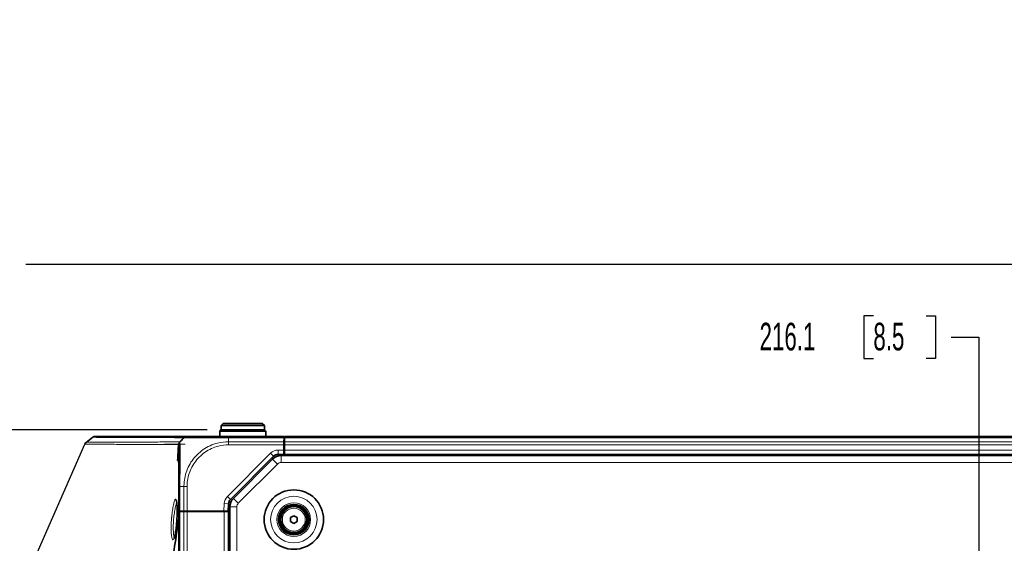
# Model space of a CAD drawing. Header units: millimetres. Extents: x 0 to 1118, y 0 to 864.
# Tile 31 of 86: x 457 to 571, y 216 to 276. Entities that reach past the tile are written whole.
import ezdxf

# ---------------------------------------------------------------- set-up
doc = ezdxf.new("R2010")
doc.units = ezdxf.units.MM
doc.layers.add('ALPHAREV', color=7, linetype='Continuous', lineweight=25)
doc.styles.add('SLDTEXTSTYLE0', font='TXT', dxfattribs={"width": 0.605})
doc.dimstyles.new('SLDDIMSTYLE2', dxfattribs={"dimtxt": 3.175, "dimasz": 4.572, "dimexe": 0, "dimexo": 0.0625, "dimgap": 0.79375, "dimtad": 0, "dimtih": 1, "dimtoh": 1, "dimdec": 1, "dimlfac": 4, "dimrnd": 1e-09, "dimzin": 12, "dimdsep": 46, "dimtxsty": 'SLDTEXTSTYLE0', "dimsah": 1, "dimcen": 0.09, "dimadec": 0, "dimazin": 3, "dimtfac": 1, "dimtofl": 0, "dimtmove": 0, "dimatfit": 3, "dimfxl": 1, "dimfrac": 2, "dimtolj": 1, "dimtzin": 12, "dimarcsym": 0})

# ---------------------------------------------------------------- blocks, each defined once
blk = doc.blocks.new('_D_5')
at = {"layer": 'ALPHAREV'}
for p, q in [((404.72, 275.75), (403.63, 275.75)), ((403.63, 275.75), (403.63, 270.87)), ((410.79, 275.75), (411.88, 275.75)), ((411.88, 275.75), (411.88, 270.87)), ((403.63, 270.87), (404.72, 270.87)), ((411.88, 270.87), (410.79, 270.87)), ((413.7, 268.44), (416.87, 268.44)), ((416.87, 268.44), (416.87, 247.62)), ((456.55, 247.62), (415.27, 247.62)), ((416.87, 228.57), (416.87, 247.62)), ((479.02, 228.57), (415.27, 228.57))]:
    blk.add_line(p, q, dxfattribs=at)
for points in [[(416.87, 247.62), (416.11, 243.05), (417.63, 243.05)], [(416.87, 228.57), (417.63, 233.14), (416.11, 233.14)]]:
    blk.add_solid(points, dxfattribs=at)
at = {"layer": 'ALPHAREV', "char_height": 3.175, "attachment_point": 1, "style": 'SLDTEXTSTYLE0'}
for s, insert in [('76.2', (394.05, 274.97)), ('3.0', (404.72, 274.97)), ('RECOMMENDED MIN', (368.63, 269.36)), ('CLEARANCE', (386.31, 264.49))]:
    blk.add_mtext(s, dxfattribs=dict(at, insert=insert))
blk = doc.blocks.new('_D_11')
at = {"layer": 'ALPHAREV'}
for p, q in [((555.69, 241.67), (554.6, 241.67)), ((554.6, 241.67), (554.6, 236.79)), ((561.75, 241.67), (562.85, 241.67)), ((562.85, 241.67), (562.85, 236.79)), ((564.66, 239.23), (567.84, 239.23)), ((567.84, 239.23), (567.84, 186.09)), ((554.6, 236.79), (555.69, 236.79)), ((562.85, 236.79), (561.75, 236.79)), ((572.9, 186.09), (566.24, 186.09)), ((567.84, 132.07), (567.84, 186.09)), ((672.5, 132.07), (566.24, 132.07))]:
    blk.add_line(p, q, dxfattribs=at)
for points in [[(567.84, 186.09), (567.08, 181.52), (568.6, 181.52)], [(567.84, 132.07), (568.6, 136.64), (567.08, 136.64)]]:
    blk.add_solid(points, dxfattribs=at)
at = {"layer": 'ALPHAREV', "char_height": 3.175, "attachment_point": 1, "style": 'SLDTEXTSTYLE0'}
for s, insert in [('216.1', (542.59, 240.89)), ('8.5', (555.69, 240.89))]:
    blk.add_mtext(s, dxfattribs=dict(at, insert=insert))

msp = doc.modelspace()

# ---------------------------------------------------------------- linework, layer by layer
at = {"color": 7, "linetype": 'Continuous', "lineweight": 35}
for p, q in [((480.865333, 229.317972), (480.615333, 229.067972)), ((480.615333, 229.067972), (480.615333, 228.567972)), ((485.615333, 229.067972), (480.615333, 229.067972)), ((480.865333, 229.317972), (485.365333, 229.317972)), ((485.615333, 229.067972), (485.365333, 229.317972)), ((485.615333, 228.567972), (485.615333, 229.067972)), ((480.602833, 228.567972), (480.477833, 228.442972)), ((480.477833, 228.442972), (480.477833, 227.817972)), ((485.752833, 228.442972), (480.477833, 228.442972)), ((480.602833, 228.567972), (485.627833, 228.567972)), ((481.464872, 227.817972), (487.835378, 227.817972)), ((485.752833, 228.442972), (485.627833, 228.567972)), ((485.752833, 227.817972), (485.752833, 228.442972)), ((487.835378, 227.817972), (487.837934, 227.671525)), ((671.827833, 227.817972), (487.902833, 227.817972)), ((487.902833, 227.671525), (487.902833, 227.817972)), ((464.96744, 226.929084), (464.967661, 226.929081)), ((465.860361, 227.720222), (465.0915, 227.137998)), ((465.130187, 227.141604), (465.129925, 227.141599)), ((465.876704, 227.716513), (465.870549, 227.716533)), ((475.88391, 227.212335), (475.863422, 227.191461)), ((476.183, 227.510639), (475.886822, 227.21446)), ((476.331186, 227.668026), (476.368732, 227.693519)), ((487.852833, 227.671525), (487.837934, 227.671525)), ((487.843015, 226.255472), (487.853582, 226.860865)), ((487.851524, 226.742972), (487.902833, 226.742972)), ((487.867732, 227.671525), (487.852833, 227.671525)), ((487.854142, 226.742972), (487.852833, 226.817972)), ((487.859753, 227.214418), (487.853582, 226.860865)), ((487.867732, 227.671525), (487.859753, 227.214418)), ((487.902833, 227.367972), (487.862433, 227.367972)), ((487.902833, 227.214418), (487.902833, 227.671525)), ((487.902833, 226.860865), (487.902833, 227.214418)), ((487.902833, 226.255472), (487.902833, 226.860865)), ((475.690133, 226.317972), (475.690121, 226.317972)), ((475.740333, 226.317972), (475.690133, 226.317972)), ((486.670663, 225.535802), (481.693908, 220.559046)), ((487.834287, 225.755472), (487.200993, 225.755472)), ((672.191451, 225.617972), (487.539215, 225.617972)), ((487.834287, 225.755472), (487.831887, 225.617972)), ((487.843015, 226.255472), (487.834287, 225.755472)), ((487.902833, 226.242972), (487.842797, 226.242972)), ((487.902833, 225.755472), (487.902833, 226.255472)), ((671.827833, 225.755472), (487.902833, 225.755472)), ((487.902833, 225.617972), (487.902833, 225.755472)), ((486.549266, 225.207921), (482.037884, 220.696539)), ((475.740333, 219.242972), (475.740333, 222.067445)), ((475.470636, 220.420288), (475.476507, 220.404007)), ((481.475266, 220.067968), (481.43203, 219.242972)), ((475.88678, 219.242972), (475.740333, 219.242972)), ((475.740333, 141.442972), (475.740333, 219.192972)), ((475.740333, 219.192972), (475.88678, 219.192972)), ((475.850081, 219.192972), (475.857071, 219.242972)), ((476.343887, 219.242972), (475.88678, 219.242972)), ((475.88678, 219.192972), (476.343887, 219.192972)), ((476.266206, 219.192972), (476.265333, 219.242972)), ((476.69744, 219.242972), (476.343887, 219.242972)), ((476.343887, 219.192972), (476.69744, 219.192972)), ((480.931343, 219.242972), (476.69744, 219.242972)), ((476.69744, 219.192972), (480.990333, 219.192972)), ((476.73946, 219.192972), (476.740333, 219.242972)), ((476.890333, 219.192972), (476.890333, 219.242972)), ((477.491183, 219.192972), (477.49031, 219.242972)), ((480.28946, 219.192972), (480.290333, 219.242972)), ((480.452833, 219.192972), (480.452833, 219.242972)), ((481.43203, 219.242972), (480.931343, 219.242972)), ((480.952833, 219.242972), (480.952833, 219.192972)), ((480.990333, 219.192972), (481.490333, 219.192972)), ((481.627833, 219.242972), (481.43203, 219.242972)), ((481.490333, 141.442972), (481.490333, 219.192972)), ((481.490333, 219.192972), (481.627833, 219.192972)), ((481.627833, 219.70659), (481.627833, 140.929354)), ((488.602833, 218.479195), (488.990333, 218.702918)), ((488.990333, 218.702918), (489.377833, 218.479195)), ((488.602833, 218.031748), (488.602833, 218.479195)), ((488.990333, 217.808025), (488.602833, 218.031748)), ((489.377833, 218.031748), (488.990333, 217.808025)), ((489.377833, 218.479195), (489.377833, 218.031748))]:
    msp.add_line(p, q, dxfattribs=at)
at = {"color": 7, "linetype": 'Continuous', "lineweight": 18}
for p, q in [((476.353924, 226.942435), (474.092271, 226.932566)), ((475.748104, 226.939791), (475.438429, 226.93844)), ((476.477833, 226.943516), (476.353924, 226.942435)), ((487.837934, 227.671525), (481.462425, 227.671525)), ((481.490333, 227.510683), (481.490333, 227.21446)), ((481.490394, 227.214418), (487.859753, 227.214418)), ((487.853582, 226.860865), (481.490878, 226.860865)), ((487.852833, 226.742972), (487.852833, 226.817972)), ((671.827833, 227.671525), (487.902833, 227.671525)), ((671.827833, 227.214418), (487.902833, 227.214418)), ((671.827833, 226.860865), (487.902833, 226.860865)), ((481.340354, 220.9126), (486.31711, 225.889355)), ((486.31711, 225.889355), (486.670663, 225.535802)), ((487.200993, 226.255472), (487.843015, 226.255472)), ((487.200993, 226.255472), (487.200993, 225.755472)), ((487.539215, 224.817972), (487.539215, 225.617972)), ((671.827833, 226.255472), (487.902833, 226.255472)), ((671.827833, 225.630472), (487.902833, 225.630472)), ((475.740333, 224.083404), (475.697385, 225.043611)), ((487.114951, 224.642236), (482.603569, 220.130854)), ((487.114951, 224.642236), (486.549266, 225.207921)), ((672.191451, 224.817972), (487.539215, 224.817972)), ((476.343929, 222.067972), (475.886737, 222.067972)), ((475.88678, 222.067875), (475.88678, 219.242972)), ((476.343887, 219.242972), (476.343887, 222.067875)), ((476.69744, 222.067445), (476.69744, 219.242972)), ((480.931343, 219.242972), (480.975951, 220.094136)), ((480.975951, 220.094136), (481.475266, 220.067968)), ((481.340354, 220.9126), (481.693908, 220.559046)), ((482.603569, 220.130854), (482.037884, 220.696539)), ((475.88678, 141.442972), (475.88678, 219.192972)), ((475.912307, 219.192972), (475.912611, 219.242972)), ((476.343887, 141.442972), (476.343887, 219.192972)), ((476.69744, 141.442972), (476.69744, 219.192972)), ((480.990333, 141.442972), (480.990333, 219.192972)), ((482.427833, 219.70659), (481.627833, 219.70659)), ((482.427833, 219.70659), (482.427833, 140.929354))]:
    msp.add_line(p, q, dxfattribs=at)
at = {"color": 7, "linetype": 'Continuous', "lineweight": 35}
for radius in [3.41625, 1.75, 1.6875, 1.575, 1.5]:
    msp.add_circle((488.990333, 218.255472), radius, dxfattribs=at)
at = {"color": 7, "linetype": 'Continuous', "lineweight": 18}
for radius in [2.67701, 1.9375, 1.317931]:
    msp.add_circle((488.990333, 218.255472), radius, dxfattribs=at)
at = {"color": 7, "linetype": 'Continuous', "lineweight": 35}
for centre, radius, start, end in [((466.158186, 227.317978), 0.499993, 89.81940562, 125.78380921), ((487.539215, 224.217972), 1.4, 90, 135), ((487.200993, 225.005472), 0.75, 90, 135), ((482.224238, 220.028716), 0.75, 135, 177), ((483.027833, 219.70659), 1.4, 135, 180)]:
    msp.add_arc(centre, radius, start, end, dxfattribs=at)
at = {"color": 7, "linetype": 'Continuous', "lineweight": 18}
for centre, radius, start, end in [((476.688527, 227.322416), 0.495555, 90.0003233, 100.61163413), ((487.200993, 225.005472), 1.25, 90, 135), ((487.539215, 224.217972), 0.6, 90, 135), ((482.224238, 220.028716), 1.25, 135, 177), ((483.027833, 219.70659), 0.6, 135, 180)]:
    msp.add_arc(centre, radius, start, end, dxfattribs=at)
at = {"color": 7, "linetype": 'Continuous', "lineweight": 35}
for points, knots in [([(466.17166, 227.817972), (466.180321, 227.817972), (466.198745, 227.817972), (466.544215, 227.817972), (467.1183, 227.817972), (467.903162, 227.817972), (468.846583, 227.817972), (469.895312, 227.817972), (471.365741, 227.817972), (472.841071, 227.817972), (474.163705, 227.817972), (475.053631, 227.817972), (475.819031, 227.817972), (476.333736, 227.817972), (476.574161, 227.817972), (476.644772, 227.817972)], [0, 0, 0, 0, 0.0666811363, 0.1418478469, 0.2169965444, 0.2922728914, 0.3674140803, 0.4425943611, 0.5177392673, 0.6680365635, 0.7431886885, 0.8183688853, 0.8935224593, 0.9687282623, 1, 1, 1, 1]), ([(476.458475, 227.754455), (476.47003, 227.763038), (476.51066, 227.793223), (476.561143, 227.802708), (476.59727, 227.809497)], [0, 0, 0, 0, 0.2843775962, 1, 1, 1, 1]), ([(476.697431, 227.817972), (476.723649, 227.817972), (476.769142, 227.817972), (477.071813, 227.817972), (477.4853, 227.817972), (478.042909, 227.817972), (478.717515, 227.817972), (479.422628, 227.817972), (480.189254, 227.817972), (480.880328, 227.817972), (481.308656, 227.817972), (481.464872, 227.817972)], [0, 0, 0, 0, 0.1476520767, 0.2562048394, 0.3647763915, 0.4995885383, 0.6089421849, 0.7182918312, 0.8277418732, 0.9371756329, 1, 1, 1, 1]), ([(465.122419, 227.151109), (465.090487, 227.128363), (465.014456, 227.074203), (464.971969, 226.990432), (464.947325, 226.941842)], [0, 0, 0, 0, 0.4199738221, 1, 1, 1, 1]), ([(475.740333, 222.067445), (475.740333, 222.30027), (475.740333, 222.765885), (475.740333, 223.487923), (475.740333, 224.211317), (475.740333, 224.885011), (475.740333, 225.483858), (475.740333, 225.992914), (475.740333, 226.411287), (475.740333, 226.700282), (475.740333, 226.841998), (475.740333, 226.855603), (475.740333, 226.860744)], [0, 0, 0, 0, 0.09291466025, 0.18581515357, 0.29447760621, 0.40316206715, 0.50020129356, 0.60862537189, 0.71704405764, 0.82556878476, 0.93408084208, 1, 1, 1, 1]), ([(476.392026, 227.685253), (476.333593, 227.633272), (476.158888, 227.477857), (475.994838, 227.31651), (475.885658, 227.209128)], [0, 0, 0, 0, 0.3344670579, 1, 1, 1, 1]), ([(476.183045, 227.510684), (476.185614, 227.513252), (476.200881, 227.528519), (476.255226, 227.582864), (476.30635, 227.633988), (476.343824, 227.671463)], [0, 0, 0, 0, 0.05123886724, 0.30455260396, 1, 1, 1, 1]), ([(475.611173, 225.04387), (475.621002, 225.098383), (475.64066, 225.207402), (475.695977, 225.313081), (475.740049, 225.347706), (475.740333, 225.347929)], [0, 0, 0, 0, 0.498417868, 0.9967616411, 1, 1, 1, 1]), ([(475.464565, 220.482686), (475.485063, 220.403399), (475.529183, 220.232747), (475.560383, 219.689169), (475.563055, 218.987453), (475.536271, 218.301697), (475.488216, 217.623584), (475.419128, 216.98746), (475.320328, 216.401741), (475.246512, 216.195825), (475.211595, 216.098421)], [0, 0, 0, 0, 0.1177146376, 0.2533643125, 0.3881683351, 0.5225905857, 0.6052310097, 0.7415592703, 0.8777502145, 1, 1, 1, 1]), ([(468.253894, 170.317972), (468.19207, 171.098678), (468.068598, 172.657846), (468.017161, 175.024356), (468.05907, 177.181681), (468.169011, 179.136452), (468.316814, 180.87642), (468.511482, 182.622128), (468.769278, 184.522243), (469.100018, 186.584201), (469.505427, 188.790899), (469.94256, 190.94763), (470.40405, 193.073915), (470.886062, 195.191802), (471.365598, 197.234811), (471.834782, 199.204846), (472.288112, 201.102261), (472.734515, 202.984978), (473.166456, 204.838876), (473.581026, 206.664502), (473.973608, 208.457188), (474.435557, 210.661454), (474.945026, 213.297048), (475.42073, 216.030823), (475.649398, 217.73163), (475.740333, 218.407992)], [0, 0, 0, 0, 0.0436164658, 0.0871075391, 0.1307946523, 0.1628988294, 0.1956718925, 0.2280577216, 0.2613265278, 0.3039143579, 0.347075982, 0.3907810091, 0.4325875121, 0.4760609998, 0.5213759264, 0.5606584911, 0.6014504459, 0.6438405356, 0.68386612, 0.7243857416, 0.7664349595, 0.8057453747, 0.8759954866, 0.9506869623, 1, 1, 1, 1]), ([(475.229034, 216.172643), (475.221559, 216.155322), (475.206792, 216.121104), (475.206556, 216.122187), (475.206439, 216.122721)], [0, 0, 0, 0, 0.5062080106, 1, 1, 1, 1])]:
    msp.add_open_spline(points, degree=3, knots=knots, dxfattribs=at)
for points in [[(476.343824, 227.671463), (476.368281, 227.693314), (476.417196, 227.737018), (476.504982, 227.782479), (476.599197, 227.812426), (476.664687, 227.816123), (476.697431, 227.817972)], [(475.690121, 226.317972), (475.700734, 226.502468), (475.711298, 226.686967), (475.721807, 226.871469)], [(475.886863, 227.214502), (475.865002, 227.190036), (475.821279, 227.141103), (475.775805, 227.053278), (475.745858, 226.95902), (475.742175, 226.893503), (475.740333, 226.860744)], [(475.611173, 225.04387), (475.637814, 225.468551), (475.664149, 225.893251), (475.690133, 226.317972)]]:
    msp.add_open_spline(points, degree=3, dxfattribs=at)
at = {"color": 7, "linetype": 'Continuous', "lineweight": 18}
for points in [[(481.462425, 227.671463), (481.462629, 227.693314), (481.463037, 227.737018), (481.463649, 227.782479), (481.46426, 227.812426), (481.464668, 227.816123), (481.464872, 227.817972)], [(481.490394, 227.214418), (481.490434, 227.189963), (481.490515, 227.141051), (481.490636, 227.053277), (481.490757, 226.95908), (481.490838, 226.893603), (481.490878, 226.860865)], [(475.88678, 222.067875), (475.864937, 222.067839), (475.82125, 222.067767), (475.775809, 222.06766), (475.745875, 222.067552), (475.742181, 222.06748), (475.740333, 222.067445)], [(476.343972, 222.067875), (476.368437, 222.067839), (476.417369, 222.067767), (476.505173, 222.06766), (476.599399, 222.067552), (476.664889, 222.06748), (476.697634, 222.067445)]]:
    msp.add_open_spline(points, degree=3, dxfattribs=at)
for points, knots in [([(475.721807, 226.871469), (475.49702, 226.873348), (475.047185, 226.877109), (474.159952, 226.882182), (473.192921, 226.885172), (471.846389, 226.892991), (470.341738, 226.900761), (468.835543, 226.90843), (467.757006, 226.913894), (466.873066, 226.91879), (466.190202, 226.922989), (465.685205, 226.92503), (465.29553, 226.927868), (465.070731, 226.928345), (464.943014, 226.92928), (464.959402, 226.929149), (464.96744, 226.929084)], [0, 0, 0, 0, 0.0909191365, 0.1819438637, 0.2568038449, 0.3316981, 0.4815994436, 0.5566419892, 0.631796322, 0.7069787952, 0.7616001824, 0.8162609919, 0.8711202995, 0.9260444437, 0.9637249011, 1, 1, 1, 1]), ([(465.129925, 227.141599), (465.121742, 227.14156), (465.105038, 227.141478), (465.232679, 227.141802), (465.457352, 227.142849), (465.846211, 227.144097), (466.350927, 227.146263), (467.032796, 227.148834), (467.916087, 227.152296), (468.993075, 227.157149), (470.497449, 227.164101), (471.999844, 227.170554), (473.342605, 227.17713), (474.308171, 227.183783), (475.191419, 227.188105), (475.639423, 227.190342), (475.863422, 227.191461)], [0, 0, 0, 0, 0.0361398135, 0.0737691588, 0.128592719, 0.1834178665, 0.2380075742, 0.292599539, 0.3677361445, 0.4428783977, 0.5179300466, 0.6679143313, 0.7428613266, 0.8178059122, 0.9089042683, 1, 1, 1, 1]), ([(476.331186, 227.668026), (476.248095, 227.668728), (475.997384, 227.670847), (475.47186, 227.674712), (474.712634, 227.679125), (473.827436, 227.683542), (472.514233, 227.689995), (471.046152, 227.696494), (469.582766, 227.702635), (468.53804, 227.706821), (467.597557, 227.710371), (466.815227, 227.713229), (466.24242, 227.715282), (465.903395, 227.716435), (465.884957, 227.716489), (465.876704, 227.716513)], [0, 0, 0, 0, 0.0371768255, 0.1121748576, 0.1871743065, 0.2621951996, 0.3372184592, 0.4873556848, 0.5624841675, 0.6377017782, 0.7129139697, 0.7882663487, 0.8636114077, 0.9389519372, 1, 1, 1, 1]), ([(475.886924, 227.214442), (475.886954, 227.2089), (475.887034, 227.194349), (475.890531, 227.04782), (475.896683, 226.743351), (475.902466, 226.297903), (475.905358, 225.751962), (475.904479, 225.107253), (475.899323, 224.380974), (475.892245, 223.602754), (475.887077, 222.821649), (475.886888, 222.320894), (475.886792, 222.067875)], [0, 0, 0, 0, 0.0657964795, 0.1727606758, 0.2828933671, 0.3897569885, 0.4997968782, 0.5968707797, 0.7039460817, 0.8142113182, 0.9061256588, 1, 1, 1, 1]), ([(476.344069, 222.067875), (476.349338, 222.239877), (476.363493, 222.701871), (476.507285, 223.453617), (476.812776, 224.280918), (477.260736, 225.050812), (477.841474, 225.741891), (478.543791, 226.325484), (479.346545, 226.776699), (480.326355, 227.132828), (481.062959, 227.184473), (481.490394, 227.214442)], [0, 0, 0, 0, 0.0638808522, 0.1715817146, 0.2825246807, 0.3900467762, 0.5008148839, 0.6162124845, 0.7271686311, 0.8416821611, 1, 1, 1, 1]), ([(481.462423, 227.671463), (481.294773, 227.671401), (480.838705, 227.671235), (480.094861, 227.667869), (479.272431, 227.662047), (478.506527, 227.656855), (477.77979, 227.654893), (477.180254, 227.657395), (476.742782, 227.663246), (476.467124, 227.668923), (476.425008, 227.669791), (476.40709, 227.67016)], [0, 0, 0, 0, 0.0671377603, 0.18263818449, 0.30157581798, 0.41695697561, 0.53579104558, 0.68017655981, 0.79475622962, 0.91268200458, 1, 1, 1, 1]), ([(481.490878, 226.860744), (481.093118, 226.832467), (480.412375, 226.784073), (479.503578, 226.446718), (478.758907, 226.024744), (478.107565, 225.479881), (477.567161, 224.83855), (477.14646, 224.130001), (476.855676, 223.359496), (476.715558, 222.661437), (476.702469, 222.227671), (476.697634, 222.067445)], [0, 0, 0, 0, 0.15841278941, 0.27111390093, 0.38383541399, 0.49918980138, 0.60833335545, 0.71747761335, 0.82675100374, 0.93600434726, 1, 1, 1, 1]), ([(481.462425, 227.671463), (481.463229, 227.658197), (481.465908, 227.613967), (481.472362, 227.562044), (481.483904, 227.522285), (481.488798, 227.513), (481.490156, 227.511099), (481.490427, 227.510719)], [0, 0, 0, 0, 0.2452023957, 0.8175352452, 0.9606824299, 0.9921506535, 1, 1, 1, 1]), ([(475.697385, 225.043611), (475.684361, 225.043654), (475.671191, 225.043696), (475.657875, 225.043737), (475.642502, 225.043783), (475.626934, 225.043828), (475.611173, 225.04387)], [0, 0, 0, 0, 0.0015373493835, 0.0015373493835, 0.0015373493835, 0.0033122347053, 0.0033122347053, 0.0033122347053, 0.0033122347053]), ([(475.697385, 225.043611), (475.697451, 225.044412), (475.699408, 225.068463), (475.705333, 225.12094), (475.727983, 225.167893), (475.740333, 225.193495)], [0, 0, 0, 0, 0.015440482, 0.4631468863, 1, 1, 1, 1]), ([(475.697385, 225.043611), (475.697473, 225.044295), (475.700095, 225.064816), (475.706698, 225.106721), (475.728931, 225.144006), (475.740333, 225.163128)], [0, 0, 0, 0, 0.0165167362, 0.4956140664, 1, 1, 1, 1]), ([(474.930558, 218.503449), (474.932664, 218.526576), (474.958127, 218.806174), (475.021425, 219.335347), (475.133365, 219.974548), (475.253877, 220.433332), (475.364447, 220.621887), (475.437127, 220.62695), (475.461592, 220.498315), (475.464565, 220.482686)], [0, 0, 0, 0, 0.0169443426, 0.2048472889, 0.3951221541, 0.5875059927, 0.7807243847, 0.9733569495, 1, 1, 1, 1]), ([(475.522003, 220.188321), (475.513048, 220.175097), (475.467381, 220.107669), (475.37615, 219.764099), (475.258986, 219.191288), (475.202224, 218.709716), (475.172837, 218.460403)], [0, 0, 0, 0, 0.074074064, 0.3777222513, 0.677841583, 1, 1, 1, 1]), ([(475.211595, 216.098421), (475.207449, 216.084616), (475.164704, 215.942252), (475.079365, 215.906749), (474.974288, 216.037008), (474.89822, 216.447816), (474.864626, 217.054913), (474.87443, 217.773466), (474.912465, 218.268144), (474.930558, 218.503449)], [0, 0, 0, 0, 0.0180891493, 0.1865438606, 0.3552354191, 0.5227883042, 0.6882088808, 0.8516891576, 1, 1, 1, 1]), ([(475.172837, 218.460403), (475.154724, 218.250451), (475.116663, 217.809291), (475.106513, 217.164537), (475.141386, 216.633341), (475.198001, 216.31285), (475.246363, 216.265991), (475.259504, 216.253258)], [0, 0, 0, 0, 0.20970453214, 0.4406394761, 0.67439427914, 0.91152238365, 1, 1, 1, 1])]:
    msp.add_open_spline(points, degree=3, knots=knots, dxfattribs=at)
at = {"layer": 'ALPHAREV'}
for p, q in [((458.146936, 247.617972), (683.683701, 247.617972)), ((453.311114, 200.504011), (464.934287, 226.929699))]:
    msp.add_line(p, q, dxfattribs=at)

# ---------------------------------------------------------------- dimensions: what is measured, and where the dimension line sits
dim = msp.add_linear_dim(base=(416.871096, 247.617972), p1=(480.615333, 228.567972), p2=(458.146936, 247.617972), angle=90, text='<>\\PRECOMMENDED MIN\\PCLEARANCE', dimstyle='SLDDIMSTYLE2', dxfattribs=at)
dim.commit()
dim.dimension.update_dxf_attribs({"geometry": '_D_5', "text_midpoint": (416.871096, 268.435998), "dimtype": 160})
dim = msp.add_linear_dim(base=(567.839254, 186.092972), p1=(674.102833, 132.067972), p2=(574.495931, 186.092972), angle=90, dimstyle='SLDDIMSTYLE2', dxfattribs=at)
dim.commit()
dim.dimension.update_dxf_attribs({"geometry": '_D_11', "text_midpoint": (567.839254, 239.231175), "dimtype": 160})

doc.saveas('drawing.dxf')
